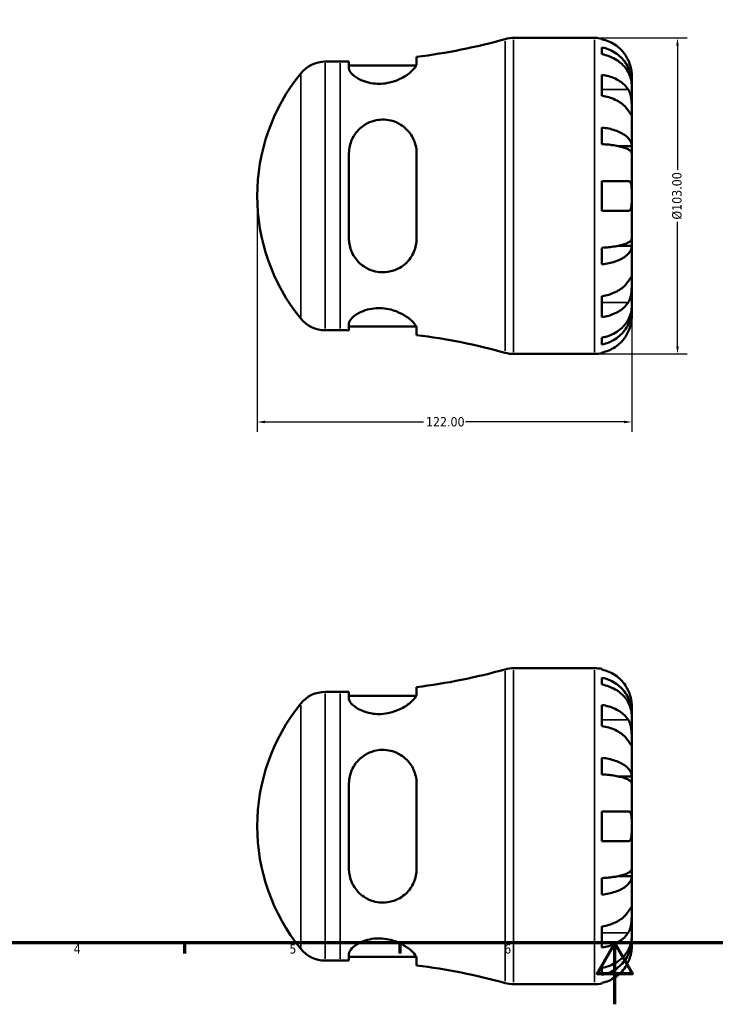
# Model space of a CAD drawing. Header units: millimetres. Extents: x 0 to 907, y 0 to 594.
# Tile 2 of 5: x 227 to 453, y 0 to 321. Entities that reach past the tile are written whole.
import ezdxf

# ---------------------------------------------------------------- set-up
doc = ezdxf.new("R2010")
doc.units = ezdxf.units.MM
for name, color, linetype, lineweight in [('Border (ANSI)', 7, 'Continuous', 70), ('Dimension (ANSI)', 7, 'Continuous', 25), ('Visible (ANSI)', 7, 'Continuous', 50), ('Visible Narrow (ANSI)', 7, 'Continuous', 35)]:
    doc.layers.add(name, color=color, linetype=linetype, lineweight=lineweight)
doc.styles.add('Note Text (ANSI)', font='tahoma.ttf')
doc.dimstyles.new('Default - mm (ANSI)', dxfattribs={"dimtxt": 3.048, "dimasz": 2.5, "dimexe": 3.175, "dimexo": 1.6002, "dimgap": 0.8, "dimtad": 0, "dimtoh": 1, "dimrnd": 1e-08, "dimzin": 4, "dimdsep": 46, "dimtxsty": 'Note Text (ANSI)', "dimcen": 0.09, "dimdle": 10, "dimclrd": 256, "dimclre": 256, "dimclrt": 256, "dimadec": 1, "dimazin": 1, "dimtfac": 1, "dimtofl": 0, "dimtmove": 0, "dimatfit": 3, "dimfxl": 1, "dimtolj": 1, "dimtzin": 4, "dimlwd": -1, "dimlwe": -1, "dimarcsym": 0})

# ---------------------------------------------------------------- blocks, each defined once
blk = doc.blocks.new('Borders Default Border')
at = {"layer": 'Border (ANSI)'}
for p, q in [((280.33, 20), (280.33, 16.55)), ((350.42, 20), (350.42, 16.55))]:
    blk.add_line(p, q, dxfattribs=at)
at = {"layer": 'Border (ANSI)', "flags": 128}
for points in [[(20, 20), (20, 574), (821, 574), (821, 20), (20, 20)], [(420.5, 0), (420.5, 20), (414.73, 10), (426.27, 10), (420.5, 20)]]:
    blk.add_lwpolyline(points, dxfattribs=at)
at = {"layer": 'Border (ANSI)', "char_height": 3.05, "attachment_point": 7, "style": 'Note Text (ANSI)'}
for s, insert in [('4', (244.23, 16.55)), ('5', (314.48, 16.49)), ('6', (384.49, 16.49))]:
    blk.add_mtext(s, dxfattribs=dict(at, insert=insert))
blk = doc.blocks.new('*D6')
at = {"layer": 'Defpoints', "color": 0, "transparency": 16777216}
for p in [(413.91, 314.93), (413.91, 211.93), (440.94, 211.93)]:
    blk.add_point(p, dxfattribs=at)
at = {"layer": 'Dimension (ANSI)', "transparency": 16777216}
for p, q in [((415.51, 314.93), (444.11, 314.93)), ((440.94, 312.43), (440.94, 271.91)), ((440.94, 214.43), (440.94, 254.94)), ((415.51, 211.93), (444.11, 211.93))]:
    blk.add_line(p, q, dxfattribs=at)
for points in [[(440.52, 312.43), (441.35, 312.43), (440.94, 314.93)], [(440.52, 214.43), (441.35, 214.43), (440.94, 211.93)]]:
    blk.add_solid(points, dxfattribs=at)
at = {"layer": 'Dimension (ANSI)', "transparency": 16777216, "insert": (439.2, 255.74), "char_height": 3.048, "attachment_point": 1, "rotation": 90, "style": 'Note Text (ANSI)'}
blk.add_mtext('\\A1;\\fTahoma|b0|i0;\\H3.0480;Ø103.00', dxfattribs=at)
blk = doc.blocks.new('*D7')
at = {"layer": 'Defpoints', "color": 0, "transparency": 16777216}
for p in [(304.03, 263.43), (426.03, 263.43), (426.03, 189.77)]:
    blk.add_point(p, dxfattribs=at)
at = {"layer": 'Dimension (ANSI)', "transparency": 16777216}
for p, q in [((304.03, 261.83), (304.03, 186.6)), ((426.03, 261.83), (426.03, 186.6)), ((306.53, 189.77), (358.19, 189.77)), ((423.53, 189.77), (371.87, 189.77))]:
    blk.add_line(p, q, dxfattribs=at)
for points in [[(306.53, 190.19), (306.53, 189.36), (304.03, 189.77)], [(423.53, 190.19), (423.53, 189.36), (426.03, 189.77)]]:
    blk.add_solid(points, dxfattribs=at)
at = {"layer": 'Dimension (ANSI)', "transparency": 16777216, "insert": (358.99, 191.36), "char_height": 3.048, "attachment_point": 1, "style": 'Note Text (ANSI)'}
blk.add_mtext('\\A1;122.00', dxfattribs=at)

msp = doc.modelspace()

# ---------------------------------------------------------------- linework, layer by layer
at = {"layer": 'Visible (ANSI)'}
for p, q in [((387.5568, 314.9274), (413.9062, 314.9274)), ((416.3312, 314.6824), (416.3312, 314.4524)), ((416.3312, 311.8216), (416.3312, 309.5862)), ((355.9506, 306.5871), (355.9506, 308.758)), ((326.1831, 307.2024), (331.0312, 307.2024)), ((333.9006, 307.2229), (333.9006, 304.9719)), ((333.9006, 305.9424), (355.8005, 305.9424)), ((416.3312, 302.937), (416.3312, 296.0781)), ((426.0312, 300.2687), (426.0312, 302.8024)), ((426.0312, 300.2687), (425.98, 300.2687)), ((426.0312, 299.3043), (426.0312, 300.2687)), ((426.0312, 291.2697), (426.0312, 299.3043)), ((426.0312, 279.6519), (426.0312, 291.2697)), ((416.3312, 285.7084), (416.3312, 280.3115)), ((426.0312, 279.6519), (421.7395, 279.6519)), ((426.0312, 277.3237), (426.0312, 279.6519)), ((333.9006, 277.2874), (333.9006, 249.5674)), ((355.9506, 249.5674), (355.9506, 277.2874)), ((426.0312, 263.4274), (426.0312, 277.3237)), ((416.3312, 268.2774), (416.3312, 258.5774)), ((416.3312, 268.2774), (424.8994, 268.2774)), ((426.0312, 249.531), (426.0312, 263.4274)), ((424.8994, 258.5774), (416.3312, 258.5774)), ((426.0312, 247.2028), (421.7395, 247.2028)), ((426.0312, 247.2028), (426.0312, 249.531)), ((426.0312, 235.585), (426.0312, 247.2028)), ((416.3312, 246.5432), (416.3312, 241.1464)), ((426.0312, 227.5504), (426.0312, 235.585)), ((416.3312, 230.7767), (416.3312, 223.9177)), ((426.0312, 226.5861), (425.98, 226.5861)), ((426.0312, 226.5861), (426.0312, 227.5504)), ((426.0312, 224.0524), (426.0312, 226.5861)), ((333.9006, 221.8828), (333.9006, 219.6318)), ((326.1831, 219.6524), (331.0312, 219.6524)), ((333.9006, 220.9124), (355.8005, 220.9124)), ((355.9506, 218.0967), (355.9506, 220.2676)), ((416.3312, 217.2686), (416.3312, 215.0331)), ((387.5568, 211.9274), (413.9062, 211.9274)), ((416.3312, 212.4023), (416.3312, 212.1723)), ((387.5568, 109.5288), (413.9062, 109.5288)), ((416.3312, 109.2838), (416.3312, 109.0538)), ((416.3312, 106.423), (416.3312, 104.1876)), ((355.9506, 101.1886), (355.9506, 103.3594)), ((326.1831, 101.8038), (331.0312, 101.8038)), ((333.9006, 101.8243), (333.9006, 99.5733)), ((333.9006, 100.5438), (355.8005, 100.5438)), ((416.3312, 97.5384), (416.3312, 90.6795)), ((426.0312, 94.8701), (426.0312, 97.4038)), ((426.0312, 94.8701), (425.98, 94.8701)), ((426.0312, 93.9057), (426.0312, 94.8701)), ((426.0312, 85.8711), (426.0312, 93.9057)), ((426.0312, 74.2533), (426.0312, 85.8711)), ((416.3312, 80.3098), (416.3312, 74.9129)), ((426.0312, 74.2533), (421.7395, 74.2533)), ((426.0312, 71.9251), (426.0312, 74.2533)), ((333.9006, 71.8888), (333.9006, 44.1688)), ((355.9506, 44.1688), (355.9506, 71.8888)), ((426.0312, 58.0288), (426.0312, 71.9251)), ((416.3312, 62.8788), (416.3312, 53.1788)), ((416.3312, 62.8788), (424.8994, 62.8788)), ((426.0312, 44.1324), (426.0312, 58.0288)), ((424.8994, 53.1788), (416.3312, 53.1788)), ((426.0312, 41.8043), (421.7395, 41.8043)), ((426.0312, 41.8043), (426.0312, 44.1324)), ((426.0312, 30.1865), (426.0312, 41.8043)), ((416.3312, 41.1446), (416.3312, 35.7478)), ((426.0312, 22.1518), (426.0312, 30.1865)), ((416.3312, 25.3781), (416.3312, 18.5192)), ((426.0312, 21.1875), (425.98, 21.1875)), ((426.0312, 21.1875), (426.0312, 22.1518)), ((426.0312, 18.6538), (426.0312, 21.1875)), ((333.9006, 16.4842), (333.9006, 14.2332)), ((326.1831, 14.2538), (331.0312, 14.2538)), ((333.9006, 15.5138), (355.8005, 15.5138)), ((355.9506, 12.6982), (355.9506, 14.869)), ((416.3312, 11.87), (416.3312, 9.6345)), ((387.5568, 6.5288), (413.9062, 6.5288)), ((416.3312, 7.0037), (416.3312, 6.7738))]:
    msp.add_line(p, q, dxfattribs=at)
for centre, radius, start, end in [((331.0312, 507.5704), 200.368, 277.144271, 285.564089), ((387.5568, 304.6274), 10.3, 90, 105.564089), ((413.9062, 302.8024), 12.125, 78.463041, 90), ((326.1831, 296.9024), 10.3, 90, 141.006729), ((331.0312, 507.5704), 200.368, 270, 270.820543), ((367.5312, 263.4274), 63.5, 141.006729, 218.993271), ((326.1831, 229.9524), 10.3, 218.993271, 270), ((331.0312, 19.2844), 200.368, 89.179457, 90), ((331.0312, 19.2844), 200.368, 74.435911, 82.855729), ((387.5568, 222.2274), 10.3, 254.435911, 270), ((413.9062, 224.0524), 12.125, 270, 281.536959), ((331.0312, 302.1718), 200.368, 277.144271, 285.564089), ((387.5568, 99.2288), 10.3, 90, 105.564089), ((413.9062, 97.4038), 12.125, 78.463041, 90), ((326.1831, 91.5038), 10.3, 90, 141.006729), ((331.0312, 302.1718), 200.368, 270, 270.820543), ((367.5312, 58.0288), 63.5, 141.006729, 218.993271), ((326.1831, 24.5538), 10.3, 218.993271, 270), ((331.0312, -186.1142), 200.368, 89.179457, 90), ((331.0312, -186.1142), 200.368, 74.435911, 82.855729), ((387.5568, 16.8288), 10.3, 254.435911, 270), ((413.9062, 18.6538), 12.125, 270, 281.536959)]:
    msp.add_arc(centre, radius, start, end, dxfattribs=at)
for points, knots in [([(424.8994, 307.6524), (424.6451, 308.2023), (424.3347, 308.7618), (423.5273, 309.9745), (423.0006, 310.608), (421.9415, 311.6701), (421.3119, 312.197), (419.9557, 313.1058), (419.2291, 313.4878), (417.8662, 314.0537), (417.1078, 314.2932), (416.3312, 314.4524)], [5.9143146, 5.9143146, 5.9143146, 5.9143146, 6.08973048, 6.08973048, 6.31513039, 6.31513039, 6.53971958, 6.53971958, 6.76430877, 6.76430877, 6.98242607, 6.98242607, 6.98242607, 6.98242607]), ([(416.3312, 311.8216), (417.1085, 311.6675), (417.8676, 311.4356), (419.2311, 310.8878), (419.9577, 310.5182), (421.314, 309.6389), (421.9437, 309.1291), (423.0026, 308.1017), (423.5291, 307.4892), (424.4368, 306.1705), (424.818, 305.4643), (425.3924, 304.1186), (425.6378, 303.3549), (425.9572, 301.7946), (426.0312, 300.998), (426.0312, 300.2687)], [0.23003486, 0.23003486, 0.23003486, 0.23003486, 0.44833783, 0.44833783, 0.67289568, 0.67289568, 0.89745353, 0.89745353, 1.12262674, 1.12262674, 1.34779995, 1.34779995, 1.5738057, 1.5738057, 1.79981146, 1.79981146, 1.79981146, 1.79981146]), ([(426.0312, 299.3043), (426.0312, 299.9534), (425.9572, 300.6624), (425.6378, 302.051), (425.3924, 302.7307), (424.818, 303.9283), (424.4368, 304.5568), (423.5291, 305.7304), (423.0026, 306.2755), (421.9437, 307.1899), (421.314, 307.6436), (419.9577, 308.4262), (419.2311, 308.7551), (417.8676, 309.2426), (417.1085, 309.449), (416.3312, 309.5862)], [5.40543217, 5.40543217, 5.40543217, 5.40543217, 5.63143793, 5.63143793, 5.85744368, 5.85744368, 6.08261689, 6.08261689, 6.3077901, 6.3077901, 6.53234794, 6.53234794, 6.75690579, 6.75690579, 6.97520876, 6.97520876, 6.97520876, 6.97520876]), ([(355.9506, 306.5871), (355.9506, 306.3489), (355.8758, 306.0823), (355.4225, 305.1746), (354.802, 304.4585), (353.0343, 302.9738), (351.8604, 302.1993), (349.4652, 301.0693), (348.3416, 300.6584), (346.2589, 300.1718), (345.3534, 300.0395), (343.5481, 299.9477), (342.6732, 299.9841), (340.7323, 300.2372), (339.7159, 300.4989), (337.5306, 301.2979), (336.4699, 301.8953), (334.8427, 303.1319), (334.2848, 303.7729), (333.9477, 304.5671), (333.9006, 304.7756), (333.9006, 304.9719)], [-3.94444789, -3.94444789, -3.94444789, -3.94444789, -3.70904663, -3.70904663, -3.20763856, -3.20763856, -2.68628779, -2.68628779, -2.30614482, -2.30614482, -2.02908896, -2.02908896, -1.7608878, -1.7608878, -1.41478997, -1.41478997, -0.93318847, -0.93318847, -0.44054056, -0.44054056, -0.25354504, -0.25354504, -0.25354504, -0.25354504]), ([(426.0312, 302.8024), (426.0312, 302.8024), (426.032, 302.8752), (426.0252, 303.1793), (426.0164, 303.4272), (425.9574, 304.0464), (425.9109, 304.3998), (425.7663, 305.1432), (425.6769, 305.5156), (425.4892, 306.1479), (425.4076, 306.3951), (425.2345, 306.8685), (425.1453, 307.0931), (425.0009, 307.4291), (424.9509, 307.5411), (424.8994, 307.6524)], [0, 0, 0, 0, 0.145589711, 0.145589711, 0.30930841, 0.30930841, 0.458305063, 0.458305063, 0.587351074, 0.587351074, 0.667754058, 0.667754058, 0.739991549, 0.739991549, 0.776322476, 0.776322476, 0.776322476, 0.776322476]), ([(416.3312, 302.937), (417.1078, 302.8244), (417.8662, 302.6551), (419.2291, 302.2549), (419.9557, 301.9848), (421.3119, 301.3422), (421.9415, 300.9696), (423.0006, 300.2186), (423.5273, 299.7706), (424.3347, 298.9131), (424.6451, 298.5175), (424.8994, 298.1286)], [0.23003714, 0.23003714, 0.23003714, 0.23003714, 0.44815444, 0.44815444, 0.67274363, 0.67274363, 0.89733283, 0.89733283, 1.12273273, 1.12273273, 1.29814862, 1.29814862, 1.29814862, 1.29814862]), ([(424.8994, 291.2697), (424.6451, 291.6585), (424.3347, 292.0542), (423.5273, 292.9117), (423.0006, 293.3596), (421.9415, 294.1107), (421.3119, 294.4832), (419.9557, 295.1259), (419.2291, 295.396), (417.8662, 295.7961), (417.1078, 295.9655), (416.3312, 296.0781)], [5.9143146, 5.9143146, 5.9143146, 5.9143146, 6.08973048, 6.08973048, 6.31513039, 6.31513039, 6.53971958, 6.53971958, 6.76430877, 6.76430877, 6.98242607, 6.98242607, 6.98242607, 6.98242607]), ([(424.8994, 298.1286), (424.9531, 298.0466), (425.0051, 297.9611), (425.1873, 297.6385), (425.3063, 297.3824), (425.524, 296.807), (425.6193, 296.4876), (425.8105, 295.6674), (425.886, 295.1589), (425.9939, 294.0308), (426.0149, 293.4238), (426.0335, 292.2624), (426.0312, 291.7234), (426.0312, 291.2697)], [-0.780900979, -0.780900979, -0.780900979, -0.780900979, -0.742496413, -0.742496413, -0.641680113, -0.641680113, -0.533087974, -0.533087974, -0.377279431, -0.377279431, -0.192503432, -0.192503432, 0, 0, 0, 0]), ([(426.0312, 291.2697), (426.0312, 291.0016), (426.0315, 290.7658), (426.029, 290.3551), (426.026, 290.187), (426.0012, 289.9101), (425.9741, 289.8375), (425.863, 289.8633), (425.7824, 289.9539), (425.5849, 290.2272), (425.4878, 290.3718), (425.2647, 290.7099), (425.1411, 290.8999), (424.9702, 291.1615), (424.9352, 291.2151), (424.8994, 291.2697)], [0, 0, 0, 0, 0.113756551, 0.113756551, 0.235380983, 0.235380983, 0.394308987, 0.394308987, 0.546306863, 0.546306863, 0.652040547, 0.652040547, 0.753818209, 0.753818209, 0.779337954, 0.779337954, 0.779337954, 0.779337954]), ([(333.9006, 277.2874), (333.9006, 277.2942), (333.9006, 277.301), (333.9021, 278.1092), (333.9909, 278.9009), (334.4852, 281.1338), (335.103, 282.5094), (336.8196, 284.9014), (337.9142, 285.9291), (340.1103, 287.2612), (341.1015, 287.6853), (343.0048, 288.179), (343.8739, 288.2971), (345.6903, 288.3259), (346.6123, 288.2208), (348.7089, 287.7172), (349.8285, 287.2327), (352.1759, 285.7453), (353.3092, 284.617), (354.9528, 282.093), (355.5093, 280.7183), (355.891, 278.6055), (355.9506, 277.9498), (355.9506, 277.2874)], [-3.89694309, -3.89694309, -3.89694309, -3.89694309, -3.89479163, -3.89479163, -3.64166548, -3.64166548, -3.16034148, -3.16034148, -2.68705783, -2.68705783, -2.35669825, -2.35669825, -2.09189561, -2.09189561, -1.80838486, -1.80838486, -1.42263094, -1.42263094, -0.90108207, -0.90108207, -0.42018064, -0.42018064, -0.21031846, -0.21031846, -0.21031846, -0.21031846]), ([(416.3312, 285.7084), (417.1085, 285.6276), (417.8676, 285.506), (419.2311, 285.2188), (419.9577, 285.0251), (421.314, 284.5641), (421.9437, 284.2969), (423.0026, 283.7583), (423.5291, 283.4372), (424.4368, 282.7458), (424.818, 282.3756), (425.3924, 281.6702), (425.6378, 281.2698), (425.9572, 280.4519), (426.0312, 280.0343), (426.0312, 279.6519)], [0.23003486, 0.23003486, 0.23003486, 0.23003486, 0.44833783, 0.44833783, 0.67289568, 0.67289568, 0.89745353, 0.89745353, 1.12262674, 1.12262674, 1.34779995, 1.34779995, 1.5738057, 1.5738057, 1.79981146, 1.79981146, 1.79981146, 1.79981146]), ([(426.0312, 277.3237), (426.0312, 277.5124), (425.9572, 277.7184), (425.6378, 278.1219), (425.3924, 278.3194), (424.818, 278.6674), (424.4368, 278.85), (423.5291, 279.1911), (423.0026, 279.3495), (421.9437, 279.6152), (421.314, 279.747), (419.9577, 279.9744), (419.2311, 280.07), (417.8676, 280.2117), (417.1085, 280.2717), (416.3312, 280.3115)], [5.40543217, 5.40543217, 5.40543217, 5.40543217, 5.63143793, 5.63143793, 5.85744368, 5.85744368, 6.08261689, 6.08261689, 6.3077901, 6.3077901, 6.53234794, 6.53234794, 6.75690579, 6.75690579, 6.97520876, 6.97520876, 6.97520876, 6.97520876]), ([(424.8994, 268.2774), (424.9698, 268.2774), (425.0372, 268.2702), (425.2181, 268.229), (425.3237, 268.178), (425.5247, 268.0136), (425.6157, 267.8932), (425.8083, 267.5018), (425.8859, 267.1896), (425.9941, 266.3739), (426.015, 265.8593), (426.0335, 264.7028), (426.0312, 264.0679), (426.0312, 263.4274)], [-0.775077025, -0.775077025, -0.775077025, -0.775077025, -0.725603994, -0.725603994, -0.635942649, -0.635942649, -0.533656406, -0.533656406, -0.3753162, -0.3753162, -0.192167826, -0.192167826, 0, 0, 0, 0]), ([(426.0312, 263.4274), (426.0312, 262.9919), (426.0317, 262.5585), (426.0274, 261.6765), (426.0218, 261.2366), (425.9771, 260.3074), (425.928, 259.8542), (425.7639, 259.2502), (425.6763, 259.0539), (425.4809, 258.7976), (425.3854, 258.7166), (425.1674, 258.6066), (425.0452, 258.5792), (424.9082, 258.5774), (424.9038, 258.5774), (424.8994, 258.5774)], [-3.375359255, -3.375359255, -3.375359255, -3.375359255, -3.244720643, -3.244720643, -3.100812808, -3.100812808, -2.913185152, -2.913185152, -2.785408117, -2.785408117, -2.690943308, -2.690943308, -2.594272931, -2.594272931, -2.591082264, -2.591082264, -2.591082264, -2.591082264]), ([(355.9506, 249.5674), (355.9506, 248.8255), (355.8758, 248.0923), (355.4225, 245.8554), (354.802, 244.442), (353.0343, 241.9356), (351.8604, 240.8479), (349.4652, 239.4526), (348.3416, 239.0131), (346.2589, 238.5866), (345.3534, 238.5125), (343.5481, 238.5927), (342.6732, 238.7388), (340.7323, 239.3075), (339.7159, 239.789), (337.5306, 241.2486), (336.4699, 242.339), (334.8427, 244.8574), (334.2848, 246.2975), (333.9477, 248.3936), (333.9006, 248.9788), (333.9006, 249.5674)], [-3.94444789, -3.94444789, -3.94444789, -3.94444789, -3.70904663, -3.70904663, -3.20763856, -3.20763856, -2.68628779, -2.68628779, -2.30614482, -2.30614482, -2.02908896, -2.02908896, -1.7608878, -1.7608878, -1.41478997, -1.41478997, -0.93318847, -0.93318847, -0.44054056, -0.44054056, -0.25354504, -0.25354504, -0.25354504, -0.25354504]), ([(416.3312, 246.5432), (417.1085, 246.5831), (417.8676, 246.6431), (419.2311, 246.7847), (419.9577, 246.8803), (421.314, 247.1077), (421.9437, 247.2396), (423.0026, 247.5053), (423.5291, 247.6637), (424.4368, 248.0047), (424.818, 248.1873), (425.3924, 248.5354), (425.6378, 248.7329), (425.9572, 249.1364), (426.0312, 249.3424), (426.0312, 249.531)], [0.23003486, 0.23003486, 0.23003486, 0.23003486, 0.44833783, 0.44833783, 0.67289568, 0.67289568, 0.89745353, 0.89745353, 1.12262674, 1.12262674, 1.34779995, 1.34779995, 1.5738057, 1.5738057, 1.79981146, 1.79981146, 1.79981146, 1.79981146]), ([(426.0312, 247.2028), (426.0312, 246.8205), (425.9572, 246.4029), (425.6378, 245.5849), (425.3924, 245.1846), (424.818, 244.4791), (424.4368, 244.1089), (423.5291, 243.4176), (423.0026, 243.0965), (421.9437, 242.5579), (421.314, 242.2906), (419.9577, 241.8296), (419.2311, 241.6359), (417.8676, 241.3487), (417.1085, 241.2272), (416.3312, 241.1464)], [5.40543217, 5.40543217, 5.40543217, 5.40543217, 5.63143793, 5.63143793, 5.85744368, 5.85744368, 6.08261689, 6.08261689, 6.3077901, 6.3077901, 6.53234794, 6.53234794, 6.75690579, 6.75690579, 6.97520876, 6.97520876, 6.97520876, 6.97520876]), ([(416.3312, 230.7767), (417.1078, 230.8893), (417.8662, 231.0586), (419.2291, 231.4588), (419.9557, 231.7289), (421.3119, 232.3715), (421.9415, 232.7441), (423.0006, 233.4951), (423.5273, 233.9431), (424.3347, 234.8005), (424.6451, 235.1962), (424.8994, 235.585)], [0.23003714, 0.23003714, 0.23003714, 0.23003714, 0.44815444, 0.44815444, 0.67274363, 0.67274363, 0.89733283, 0.89733283, 1.12273273, 1.12273273, 1.29814862, 1.29814862, 1.29814862, 1.29814862]), ([(424.8994, 235.585), (424.9531, 235.667), (425.0051, 235.7467), (425.1873, 236.0258), (425.3063, 236.2083), (425.524, 236.5371), (425.6193, 236.6776), (425.8105, 236.9349), (425.886, 237.0112), (425.9939, 236.9981), (426.0149, 236.8751), (426.0335, 236.3976), (426.0312, 236.0388), (426.0312, 235.585)], [-0.780900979, -0.780900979, -0.780900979, -0.780900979, -0.742496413, -0.742496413, -0.641680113, -0.641680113, -0.533087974, -0.533087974, -0.377279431, -0.377279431, -0.192503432, -0.192503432, 0, 0, 0, 0]), ([(426.0312, 235.585), (426.0312, 235.3169), (426.0315, 235.0183), (426.029, 234.35), (426.026, 233.9795), (426.0012, 233.087), (425.9741, 232.5604), (425.863, 231.5305), (425.7824, 231.0381), (425.5849, 230.2472), (425.4878, 229.9403), (425.2647, 229.3785), (425.1411, 229.125), (424.9702, 228.8369), (424.9352, 228.7807), (424.8994, 228.7261)], [0, 0, 0, 0, 0.113756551, 0.113756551, 0.235380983, 0.235380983, 0.394308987, 0.394308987, 0.546306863, 0.546306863, 0.652040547, 0.652040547, 0.753818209, 0.753818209, 0.779337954, 0.779337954, 0.779337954, 0.779337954]), ([(424.8994, 228.7261), (424.6451, 228.3373), (424.3347, 227.9416), (423.5273, 227.0841), (423.0006, 226.6362), (421.9415, 225.8851), (421.3119, 225.5126), (419.9557, 224.8699), (419.2291, 224.5998), (417.8662, 224.1997), (417.1078, 224.0303), (416.3312, 223.9177)], [5.9143146, 5.9143146, 5.9143146, 5.9143146, 6.08973048, 6.08973048, 6.31513039, 6.31513039, 6.53971958, 6.53971958, 6.76430877, 6.76430877, 6.98242607, 6.98242607, 6.98242607, 6.98242607]), ([(333.9006, 221.8828), (333.9006, 221.8851), (333.9006, 221.8874), (333.9021, 222.1574), (333.9909, 222.4467), (334.4852, 223.33), (335.103, 223.9634), (336.8196, 225.1645), (337.9142, 225.7349), (340.1103, 226.4616), (341.1015, 226.6867), (343.0048, 226.8899), (343.8739, 226.9059), (345.6903, 226.7747), (346.6123, 226.6179), (348.7089, 226.0762), (349.8285, 225.6369), (352.1759, 224.4643), (353.3092, 223.6822), (354.9528, 222.2307), (355.5093, 221.5537), (355.891, 220.7157), (355.9506, 220.4803), (355.9506, 220.2676)], [-3.89694309, -3.89694309, -3.89694309, -3.89694309, -3.89479163, -3.89479163, -3.64166548, -3.64166548, -3.16034148, -3.16034148, -2.68705783, -2.68705783, -2.35669825, -2.35669825, -2.09189561, -2.09189561, -1.80838486, -1.80838486, -1.42263094, -1.42263094, -0.90108207, -0.90108207, -0.42018064, -0.42018064, -0.21031846, -0.21031846, -0.21031846, -0.21031846]), ([(416.3312, 217.2686), (417.1085, 217.4057), (417.8676, 217.6121), (419.2311, 218.0996), (419.9577, 218.4285), (421.314, 219.2112), (421.9437, 219.6649), (423.0026, 220.5792), (423.5291, 221.1243), (424.4368, 222.298), (424.818, 222.9265), (425.3924, 224.1241), (425.6378, 224.8037), (425.9572, 226.1924), (426.0312, 226.9013), (426.0312, 227.5504)], [0.23003486, 0.23003486, 0.23003486, 0.23003486, 0.44833783, 0.44833783, 0.67289568, 0.67289568, 0.89745353, 0.89745353, 1.12262674, 1.12262674, 1.34779995, 1.34779995, 1.5738057, 1.5738057, 1.79981146, 1.79981146, 1.79981146, 1.79981146]), ([(426.0312, 226.5861), (426.0312, 225.8567), (425.9572, 225.0601), (425.6378, 223.4998), (425.3924, 222.7361), (424.818, 221.3905), (424.4368, 220.6843), (423.5291, 219.3655), (423.0026, 218.753), (421.9437, 217.7256), (421.314, 217.2159), (419.9577, 216.3365), (419.2311, 215.9669), (417.8676, 215.4191), (417.1085, 215.1873), (416.3312, 215.0331)], [5.40543217, 5.40543217, 5.40543217, 5.40543217, 5.63143793, 5.63143793, 5.85744368, 5.85744368, 6.08261689, 6.08261689, 6.3077901, 6.3077901, 6.53234794, 6.53234794, 6.75690579, 6.75690579, 6.97520876, 6.97520876, 6.97520876, 6.97520876]), ([(424.8994, 219.2024), (424.9698, 219.3544), (425.0372, 219.5077), (425.2181, 219.9407), (425.3237, 220.2204), (425.5247, 220.8139), (425.6157, 221.1237), (425.8083, 221.884), (425.8859, 222.3083), (425.9941, 223.1028), (426.015, 223.4429), (426.0335, 223.9255), (426.0312, 224.0524), (426.0312, 224.0524)], [-0.775077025, -0.775077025, -0.775077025, -0.775077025, -0.725603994, -0.725603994, -0.635942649, -0.635942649, -0.533656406, -0.533656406, -0.3753162, -0.3753162, -0.192167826, -0.192167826, 0, 0, 0, 0]), ([(416.3312, 212.4023), (417.1078, 212.5616), (417.8662, 212.801), (419.2291, 213.3669), (419.9557, 213.7489), (421.3119, 214.6578), (421.9415, 215.1846), (423.0006, 216.2468), (423.5273, 216.8803), (424.3347, 218.0929), (424.6451, 218.6525), (424.8994, 219.2024)], [0.23003714, 0.23003714, 0.23003714, 0.23003714, 0.44815444, 0.44815444, 0.67274363, 0.67274363, 0.89733283, 0.89733283, 1.12273273, 1.12273273, 1.29814862, 1.29814862, 1.29814862, 1.29814862]), ([(424.8994, 102.2538), (424.6451, 102.8037), (424.3347, 103.3633), (423.5273, 104.5759), (423.0006, 105.2094), (421.9415, 106.2715), (421.3119, 106.7984), (419.9557, 107.7072), (419.2291, 108.0892), (417.8662, 108.6551), (417.1078, 108.8946), (416.3312, 109.0538)], [5.9143146, 5.9143146, 5.9143146, 5.9143146, 6.08973048, 6.08973048, 6.31513039, 6.31513039, 6.53971958, 6.53971958, 6.76430877, 6.76430877, 6.98242607, 6.98242607, 6.98242607, 6.98242607]), ([(416.3312, 106.423), (417.1085, 106.2689), (417.8676, 106.037), (419.2311, 105.4892), (419.9577, 105.1197), (421.314, 104.2403), (421.9437, 103.7305), (423.0026, 102.7031), (423.5291, 102.0906), (424.4368, 100.7719), (424.818, 100.0657), (425.3924, 98.72), (425.6378, 97.9563), (425.9572, 96.3961), (426.0312, 95.5995), (426.0312, 94.8701)], [0.23003486, 0.23003486, 0.23003486, 0.23003486, 0.44833783, 0.44833783, 0.67289568, 0.67289568, 0.89745353, 0.89745353, 1.12262674, 1.12262674, 1.34779995, 1.34779995, 1.5738057, 1.5738057, 1.79981146, 1.79981146, 1.79981146, 1.79981146]), ([(426.0312, 93.9057), (426.0312, 94.5548), (425.9572, 95.2638), (425.6378, 96.6524), (425.3924, 97.3321), (424.818, 98.5297), (424.4368, 99.1582), (423.5291, 100.3318), (423.0026, 100.877), (421.9437, 101.7913), (421.314, 102.245), (419.9577, 103.0276), (419.2311, 103.3565), (417.8676, 103.844), (417.1085, 104.0504), (416.3312, 104.1876)], [5.40543217, 5.40543217, 5.40543217, 5.40543217, 5.63143793, 5.63143793, 5.85744368, 5.85744368, 6.08261689, 6.08261689, 6.3077901, 6.3077901, 6.53234794, 6.53234794, 6.75690579, 6.75690579, 6.97520876, 6.97520876, 6.97520876, 6.97520876]), ([(355.9506, 101.1886), (355.9506, 100.9503), (355.8758, 100.6837), (355.4225, 99.776), (354.802, 99.0599), (353.0343, 97.5752), (351.8604, 96.8007), (349.4652, 95.6707), (348.3416, 95.2598), (346.2589, 94.7732), (345.3534, 94.6409), (343.5481, 94.5491), (342.6732, 94.5855), (340.7323, 94.8386), (339.7159, 95.1003), (337.5306, 95.8993), (336.4699, 96.4967), (334.8427, 97.7333), (334.2848, 98.3743), (333.9477, 99.1685), (333.9006, 99.377), (333.9006, 99.5733)], [-3.94444789, -3.94444789, -3.94444789, -3.94444789, -3.70904663, -3.70904663, -3.20763856, -3.20763856, -2.68628779, -2.68628779, -2.30614482, -2.30614482, -2.02908896, -2.02908896, -1.7608878, -1.7608878, -1.41478997, -1.41478997, -0.93318847, -0.93318847, -0.44054056, -0.44054056, -0.25354504, -0.25354504, -0.25354504, -0.25354504]), ([(426.0312, 97.4038), (426.0312, 97.4038), (426.0317, 97.4624), (426.0274, 97.7055), (426.0218, 97.9005), (425.9771, 98.4888), (425.928, 98.9174), (425.7639, 99.7541), (425.6763, 100.1181), (425.4809, 100.7779), (425.3854, 101.0635), (425.1674, 101.6439), (425.0452, 101.9367), (424.9082, 102.2348), (424.9038, 102.2443), (424.8994, 102.2538)], [-3.375359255, -3.375359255, -3.375359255, -3.375359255, -3.244720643, -3.244720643, -3.100812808, -3.100812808, -2.913185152, -2.913185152, -2.785408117, -2.785408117, -2.690943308, -2.690943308, -2.594272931, -2.594272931, -2.591082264, -2.591082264, -2.591082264, -2.591082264]), ([(416.3312, 97.5384), (417.1078, 97.4258), (417.8662, 97.2565), (419.2291, 96.8563), (419.9557, 96.5862), (421.3119, 95.9436), (421.9415, 95.571), (423.0006, 94.82), (423.5273, 94.372), (424.3347, 93.5146), (424.6451, 93.1189), (424.8994, 92.7301)], [0.23003714, 0.23003714, 0.23003714, 0.23003714, 0.44815444, 0.44815444, 0.67274363, 0.67274363, 0.89733283, 0.89733283, 1.12273273, 1.12273273, 1.29814862, 1.29814862, 1.29814862, 1.29814862]), ([(424.8994, 85.8711), (424.6451, 86.26), (424.3347, 86.6556), (423.5273, 87.5131), (423.0006, 87.961), (421.9415, 88.7121), (421.3119, 89.0846), (419.9557, 89.7273), (419.2291, 89.9974), (417.8662, 90.3975), (417.1078, 90.5669), (416.3312, 90.6795)], [5.9143146, 5.9143146, 5.9143146, 5.9143146, 6.08973048, 6.08973048, 6.31513039, 6.31513039, 6.53971958, 6.53971958, 6.76430877, 6.76430877, 6.98242607, 6.98242607, 6.98242607, 6.98242607]), ([(424.8994, 92.7301), (424.9531, 92.648), (425.0051, 92.5625), (425.1873, 92.2399), (425.3063, 91.9839), (425.524, 91.4084), (425.6193, 91.089), (425.8105, 90.2688), (425.886, 89.7603), (425.9939, 88.6322), (426.0149, 88.0252), (426.0335, 86.8638), (426.0312, 86.3249), (426.0312, 85.8711)], [-0.780900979, -0.780900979, -0.780900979, -0.780900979, -0.742496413, -0.742496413, -0.641680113, -0.641680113, -0.533087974, -0.533087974, -0.377279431, -0.377279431, -0.192503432, -0.192503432, 0, 0, 0, 0]), ([(426.0312, 85.8711), (426.0312, 85.603), (426.0315, 85.3673), (426.029, 84.9565), (426.026, 84.7884), (426.0012, 84.5115), (425.9741, 84.4389), (425.863, 84.4647), (425.7824, 84.5553), (425.5849, 84.8286), (425.4878, 84.9732), (425.2647, 85.3113), (425.1411, 85.5013), (424.9702, 85.7629), (424.9352, 85.8165), (424.8994, 85.8711)], [0, 0, 0, 0, 0.113756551, 0.113756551, 0.235380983, 0.235380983, 0.394308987, 0.394308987, 0.546306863, 0.546306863, 0.652040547, 0.652040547, 0.753818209, 0.753818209, 0.779337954, 0.779337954, 0.779337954, 0.779337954]), ([(333.9006, 71.8888), (333.9006, 71.8956), (333.9006, 71.9024), (333.9021, 72.7106), (333.9909, 73.5023), (334.4852, 75.7352), (335.103, 77.1108), (336.8196, 79.5028), (337.9142, 80.5305), (340.1103, 81.8626), (341.1015, 82.2868), (343.0048, 82.7804), (343.8739, 82.8985), (345.6903, 82.9273), (346.6123, 82.8222), (348.7089, 82.3187), (349.8285, 81.8341), (352.1759, 80.3467), (353.3092, 79.2184), (354.9528, 76.6944), (355.5093, 75.3197), (355.891, 73.2069), (355.9506, 72.5512), (355.9506, 71.8888)], [-3.89694309, -3.89694309, -3.89694309, -3.89694309, -3.89479163, -3.89479163, -3.64166548, -3.64166548, -3.16034148, -3.16034148, -2.68705783, -2.68705783, -2.35669825, -2.35669825, -2.09189561, -2.09189561, -1.80838486, -1.80838486, -1.42263094, -1.42263094, -0.90108207, -0.90108207, -0.42018064, -0.42018064, -0.21031846, -0.21031846, -0.21031846, -0.21031846]), ([(416.3312, 80.3098), (417.1085, 80.229), (417.8676, 80.1074), (419.2311, 79.8203), (419.9577, 79.6265), (421.314, 79.1655), (421.9437, 78.8983), (423.0026, 78.3597), (423.5291, 78.0386), (424.4368, 77.3473), (424.818, 76.977), (425.3924, 76.2716), (425.6378, 75.8712), (425.9572, 75.0533), (426.0312, 74.6357), (426.0312, 74.2533)], [0.23003486, 0.23003486, 0.23003486, 0.23003486, 0.44833783, 0.44833783, 0.67289568, 0.67289568, 0.89745353, 0.89745353, 1.12262674, 1.12262674, 1.34779995, 1.34779995, 1.5738057, 1.5738057, 1.79981146, 1.79981146, 1.79981146, 1.79981146]), ([(426.0312, 71.9251), (426.0312, 72.1138), (425.9572, 72.3198), (425.6378, 72.7233), (425.3924, 72.9208), (424.818, 73.2688), (424.4368, 73.4515), (423.5291, 73.7925), (423.0026, 73.9509), (421.9437, 74.2166), (421.314, 74.3484), (419.9577, 74.5759), (419.2311, 74.6714), (417.8676, 74.8131), (417.1085, 74.8731), (416.3312, 74.9129)], [5.40543217, 5.40543217, 5.40543217, 5.40543217, 5.63143793, 5.63143793, 5.85744368, 5.85744368, 6.08261689, 6.08261689, 6.3077901, 6.3077901, 6.53234794, 6.53234794, 6.75690579, 6.75690579, 6.97520876, 6.97520876, 6.97520876, 6.97520876]), ([(424.8994, 62.8788), (424.9698, 62.8788), (425.0372, 62.8716), (425.2181, 62.8304), (425.3237, 62.7794), (425.5247, 62.615), (425.6157, 62.4946), (425.8083, 62.1032), (425.8859, 61.791), (425.9941, 60.9754), (426.015, 60.4608), (426.0335, 59.3042), (426.0312, 58.6693), (426.0312, 58.0288)], [-0.775077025, -0.775077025, -0.775077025, -0.775077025, -0.725603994, -0.725603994, -0.635942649, -0.635942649, -0.533656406, -0.533656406, -0.3753162, -0.3753162, -0.192167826, -0.192167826, 0, 0, 0, 0]), ([(426.0312, 58.0288), (426.0312, 57.5933), (426.0317, 57.1599), (426.0274, 56.2779), (426.0218, 55.838), (425.9771, 54.9088), (425.928, 54.4556), (425.7639, 53.8516), (425.6763, 53.6553), (425.4809, 53.399), (425.3854, 53.3181), (425.1674, 53.208), (425.0452, 53.1806), (424.9082, 53.1788), (424.9038, 53.1788), (424.8994, 53.1788)], [-3.375359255, -3.375359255, -3.375359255, -3.375359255, -3.244720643, -3.244720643, -3.100812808, -3.100812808, -2.913185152, -2.913185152, -2.785408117, -2.785408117, -2.690943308, -2.690943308, -2.594272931, -2.594272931, -2.591082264, -2.591082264, -2.591082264, -2.591082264]), ([(355.9506, 44.1688), (355.9506, 43.4269), (355.8758, 42.6937), (355.4225, 40.4568), (354.802, 39.0434), (353.0343, 36.537), (351.8604, 35.4493), (349.4652, 34.054), (348.3416, 33.6145), (346.2589, 33.1881), (345.3534, 33.1139), (343.5481, 33.1941), (342.6732, 33.3403), (340.7323, 33.9089), (339.7159, 34.3904), (337.5306, 35.85), (336.4699, 36.9405), (334.8427, 39.4588), (334.2848, 40.8989), (333.9477, 42.995), (333.9006, 43.5802), (333.9006, 44.1688)], [-3.94444789, -3.94444789, -3.94444789, -3.94444789, -3.70904663, -3.70904663, -3.20763856, -3.20763856, -2.68628779, -2.68628779, -2.30614482, -2.30614482, -2.02908896, -2.02908896, -1.7608878, -1.7608878, -1.41478997, -1.41478997, -0.93318847, -0.93318847, -0.44054056, -0.44054056, -0.25354504, -0.25354504, -0.25354504, -0.25354504]), ([(416.3312, 41.1446), (417.1085, 41.1845), (417.8676, 41.2445), (419.2311, 41.3861), (419.9577, 41.4817), (421.314, 41.7091), (421.9437, 41.841), (423.0026, 42.1067), (423.5291, 42.2651), (424.4368, 42.6061), (424.818, 42.7888), (425.3924, 43.1368), (425.6378, 43.3343), (425.9572, 43.7378), (426.0312, 43.9438), (426.0312, 44.1324)], [0.23003486, 0.23003486, 0.23003486, 0.23003486, 0.44833783, 0.44833783, 0.67289568, 0.67289568, 0.89745353, 0.89745353, 1.12262674, 1.12262674, 1.34779995, 1.34779995, 1.5738057, 1.5738057, 1.79981146, 1.79981146, 1.79981146, 1.79981146]), ([(426.0312, 41.8043), (426.0312, 41.4219), (425.9572, 41.0043), (425.6378, 40.1863), (425.3924, 39.786), (424.818, 39.0805), (424.4368, 38.7103), (423.5291, 38.019), (423.0026, 37.6979), (421.9437, 37.1593), (421.314, 36.8921), (419.9577, 36.4311), (419.2311, 36.2373), (417.8676, 35.9501), (417.1085, 35.8286), (416.3312, 35.7478)], [5.40543217, 5.40543217, 5.40543217, 5.40543217, 5.63143793, 5.63143793, 5.85744368, 5.85744368, 6.08261689, 6.08261689, 6.3077901, 6.3077901, 6.53234794, 6.53234794, 6.75690579, 6.75690579, 6.97520876, 6.97520876, 6.97520876, 6.97520876]), ([(416.3312, 25.3781), (417.1078, 25.4907), (417.8662, 25.66), (419.2291, 26.0602), (419.9557, 26.3303), (421.3119, 26.9729), (421.9415, 27.3455), (423.0006, 28.0965), (423.5273, 28.5445), (424.3347, 29.4019), (424.6451, 29.7976), (424.8994, 30.1865)], [0.23003714, 0.23003714, 0.23003714, 0.23003714, 0.44815444, 0.44815444, 0.67274363, 0.67274363, 0.89733283, 0.89733283, 1.12273273, 1.12273273, 1.29814862, 1.29814862, 1.29814862, 1.29814862]), ([(424.8994, 30.1865), (424.9531, 30.2685), (425.0051, 30.3481), (425.1873, 30.6272), (425.3063, 30.8097), (425.524, 31.1385), (425.6193, 31.279), (425.8105, 31.5363), (425.886, 31.6127), (425.9939, 31.5996), (426.0149, 31.4765), (426.0335, 30.9991), (426.0312, 30.6402), (426.0312, 30.1865)], [-0.780900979, -0.780900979, -0.780900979, -0.780900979, -0.742496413, -0.742496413, -0.641680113, -0.641680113, -0.533087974, -0.533087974, -0.377279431, -0.377279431, -0.192503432, -0.192503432, 0, 0, 0, 0]), ([(426.0312, 30.1865), (426.0312, 29.9183), (426.0315, 29.6197), (426.029, 28.9514), (426.026, 28.5809), (426.0012, 27.6885), (425.9741, 27.1618), (425.863, 26.1319), (425.7824, 25.6395), (425.5849, 24.8486), (425.4878, 24.5417), (425.2647, 23.98), (425.1411, 23.7264), (424.9702, 23.4383), (424.9352, 23.3821), (424.8994, 23.3275)], [0, 0, 0, 0, 0.113756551, 0.113756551, 0.235380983, 0.235380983, 0.394308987, 0.394308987, 0.546306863, 0.546306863, 0.652040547, 0.652040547, 0.753818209, 0.753818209, 0.779337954, 0.779337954, 0.779337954, 0.779337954]), ([(424.8994, 23.3275), (424.6451, 22.9387), (424.3347, 22.543), (423.5273, 21.6856), (423.0006, 21.2376), (421.9415, 20.4866), (421.3119, 20.114), (419.9557, 19.4713), (419.2291, 19.2012), (417.8662, 18.8011), (417.1078, 18.6318), (416.3312, 18.5192)], [5.9143146, 5.9143146, 5.9143146, 5.9143146, 6.08973048, 6.08973048, 6.31513039, 6.31513039, 6.53971958, 6.53971958, 6.76430877, 6.76430877, 6.98242607, 6.98242607, 6.98242607, 6.98242607]), ([(333.9006, 16.4842), (333.9006, 16.4865), (333.9006, 16.4888), (333.9021, 16.7588), (333.9909, 17.0481), (334.4852, 17.9315), (335.103, 18.5648), (336.8196, 19.7659), (337.9142, 20.3363), (340.1103, 21.063), (341.1015, 21.2882), (343.0048, 21.4914), (343.8739, 21.5073), (345.6903, 21.3761), (346.6123, 21.2193), (348.7089, 20.6776), (349.8285, 20.2383), (352.1759, 19.0657), (353.3092, 18.2836), (354.9528, 16.8321), (355.5093, 16.1551), (355.891, 15.3171), (355.9506, 15.0817), (355.9506, 14.869)], [-3.89694309, -3.89694309, -3.89694309, -3.89694309, -3.89479163, -3.89479163, -3.64166548, -3.64166548, -3.16034148, -3.16034148, -2.68705783, -2.68705783, -2.35669825, -2.35669825, -2.09189561, -2.09189561, -1.80838486, -1.80838486, -1.42263094, -1.42263094, -0.90108207, -0.90108207, -0.42018064, -0.42018064, -0.21031846, -0.21031846, -0.21031846, -0.21031846]), ([(416.3312, 11.87), (417.1085, 12.0072), (417.8676, 12.2135), (419.2311, 12.7011), (419.9577, 13.03), (421.314, 13.8126), (421.9437, 14.2663), (423.0026, 15.1806), (423.5291, 15.7257), (424.4368, 16.8994), (424.818, 17.5279), (425.3924, 18.7255), (425.6378, 19.4052), (425.9572, 20.7938), (426.0312, 21.5027), (426.0312, 22.1518)], [0.23003486, 0.23003486, 0.23003486, 0.23003486, 0.44833783, 0.44833783, 0.67289568, 0.67289568, 0.89745353, 0.89745353, 1.12262674, 1.12262674, 1.34779995, 1.34779995, 1.5738057, 1.5738057, 1.79981146, 1.79981146, 1.79981146, 1.79981146]), ([(426.0312, 21.1875), (426.0312, 20.4581), (425.9572, 19.6615), (425.6378, 18.1012), (425.3924, 17.3376), (424.818, 15.9919), (424.4368, 15.2857), (423.5291, 13.9669), (423.0026, 13.3544), (421.9437, 12.3271), (421.314, 11.8173), (419.9577, 10.9379), (419.2311, 10.5684), (417.8676, 10.0206), (417.1085, 9.7887), (416.3312, 9.6345)], [5.40543217, 5.40543217, 5.40543217, 5.40543217, 5.63143793, 5.63143793, 5.85744368, 5.85744368, 6.08261689, 6.08261689, 6.3077901, 6.3077901, 6.53234794, 6.53234794, 6.75690579, 6.75690579, 6.97520876, 6.97520876, 6.97520876, 6.97520876]), ([(424.8994, 13.8038), (424.9698, 13.9558), (425.0372, 14.1091), (425.2181, 14.5421), (425.3237, 14.8219), (425.5247, 15.4153), (425.6157, 15.7251), (425.8083, 16.4854), (425.8859, 16.9097), (425.9941, 17.7042), (426.015, 18.0443), (426.0335, 18.5269), (426.0312, 18.6538), (426.0312, 18.6538)], [-0.775077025, -0.775077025, -0.775077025, -0.775077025, -0.725603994, -0.725603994, -0.635942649, -0.635942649, -0.533656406, -0.533656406, -0.3753162, -0.3753162, -0.192167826, -0.192167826, 0, 0, 0, 0]), ([(416.3312, 7.0037), (417.1078, 7.163), (417.8662, 7.4024), (419.2291, 7.9684), (419.9557, 8.3503), (421.3119, 9.2592), (421.9415, 9.7861), (423.0006, 10.8482), (423.5273, 11.4817), (424.3347, 12.6943), (424.6451, 13.2539), (424.8994, 13.8038)], [0.23003714, 0.23003714, 0.23003714, 0.23003714, 0.44815444, 0.44815444, 0.67274363, 0.67274363, 0.89733283, 0.89733283, 1.12273273, 1.12273273, 1.29814862, 1.29814862, 1.29814862, 1.29814862])]:
    msp.add_open_spline(points, degree=3, knots=knots, dxfattribs=at)
at = {"layer": 'Visible Narrow (ANSI)'}
for p, q in [((384.7932, 212.9345), (384.7932, 313.9203)), ((387.5568, 314.2933), (387.5568, 212.5614)), ((413.9062, 212.5614), (413.9062, 314.2933)), ((326.1831, 306.6634), (326.1831, 220.1913)), ((331.0312, 220.1913), (331.0312, 306.6634)), ((318.1778, 223.9632), (318.1778, 302.8915)), ((424.471, 298.1286), (416.7596, 298.1286)), ((424.471, 228.7261), (416.7596, 228.7261)), ((384.7932, 7.5359), (384.7932, 108.5217)), ((387.5568, 108.8947), (387.5568, 7.1628)), ((413.9062, 7.1628), (413.9062, 108.8947)), ((326.1831, 101.2648), (326.1831, 14.7927)), ((331.0312, 14.7927), (331.0312, 101.2648)), ((318.1778, 18.5647), (318.1778, 97.4929)), ((424.471, 92.7301), (416.7596, 92.7301)), ((424.471, 23.3275), (416.7596, 23.3275))]:
    msp.add_line(p, q, dxfattribs=at)

# ---------------------------------------------------------------- block references
msp.add_blockref('Borders Default Border', (0, 0))

# ---------------------------------------------------------------- dimensions: what is measured, and where the dimension line sits
at = {"layer": 'Dimension (ANSI)'}
dim = msp.add_linear_dim(base=(440.9382, 211.9274), p1=(413.9062, 314.9274), p2=(413.9062, 211.9274), angle=90, text='\\fTahoma|b0|i0;\\H3.0480;Ø<>', dimstyle='Default - mm (ANSI)', override={"dimgap": 0.8, "dimtoh": 0, "dimdec": 2, "dimtol": 0, "dimlim": 0, "dimtp": 0, "dimtm": 0, "dimtdec": 2, "dimatfit": 1}, dxfattribs=at)
dim.commit()
dim.dimension.update_dxf_attribs({"geometry": '*D6', "text_midpoint": (440.9382, 263.4274), "dimtype": 160})
dim = msp.add_linear_dim(base=(426.0312, 189.7726), p1=(304.0312, 263.4274), p2=(426.0312, 263.4274), angle=180, dimstyle='Default - mm (ANSI)', override={"dimgap": 0.8, "dimtoh": 0, "dimdec": 2, "dimtol": 0, "dimlim": 0, "dimtp": 0, "dimtm": 0, "dimtdec": 2, "dimatfit": 1}, dxfattribs=at)
dim.commit()
dim.dimension.update_dxf_attribs({"geometry": '*D7', "text_midpoint": (365.0312, 189.7726), "dimtype": 160})

doc.saveas('drawing.dxf')
